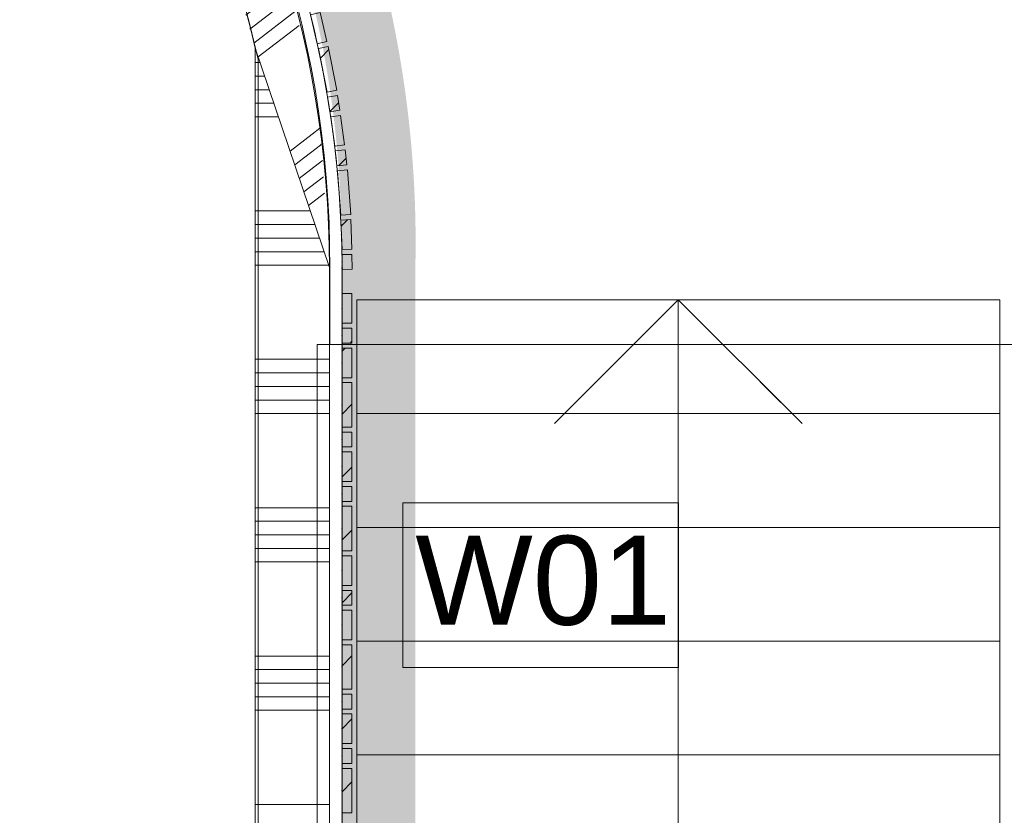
# Model space of a CAD drawing. Header units: millimetres. Extents: x -850 to 154668, y -24973 to 71030.
# Tile 104 of 212: x 17964 to 19954, y 42878 to 44487. Entities that reach past the tile are written whole.
import ezdxf

# ---------------------------------------------------------------- set-up
doc = ezdxf.new("R2010")
doc.units = ezdxf.units.MM
doc.header["$MEASUREMENT"] = 0
doc.linetypes.add('B0701', pattern=[234.119993, 155.999994, -78.119999])
doc.linetypes.add('B0703', pattern=[468.700004, 312.5, -156.200004])
for name, color, linetype in [('New_22 NC Binnenwanden', 7, 'Continuous'), ('New_22 NC Binnenwanden Doorsnede-arcering', 7, 'Continuous'), ('New_22 NC Binnenwanden Ramen', 7, 'Continuous'), ('New_23 Vloeren', 7, 'Continuous'), ('New_24 Trappen', 7, 'Continuous'), ('New_Info Wandafwerking aanduiding', 7, 'Continuous'), ('New_Info Wandafwerking aanduiding Doorsnede-arcering', 7, 'Continuous'), ('New_Z Ruimtefuncties Zone omranding', 7, 'Continuous')]:
    doc.layers.add(name, color=color, linetype=linetype)
doc.styles.add('GENERATED_STYLE_1', font='txt')
doc.linetypes.add('Regenwater', pattern='A,0,[1,UO-721 _wandafwerkingen 1e verdieping_2022-06-211.Shx,S=11.404762,R=0,X=0,Y=0.005006],-1499.5,0', length=1499.5)
pattern_1 = [(45, (0, 0), (-63.63961, 63.63961), [])]

# ---------------------------------------------------------------- blocks, each defined once
blk = doc.blocks.new('Slab_3_2', base_point=(0, 51154.6))
at = {"layer": 'New_23 Vloeren', "color": 1, "linetype": 'Continuous', "lineweight": 0, "flags": 128}
blk.add_lwpolyline([(18565.5, 40195.4), (18565.5, 43830.2), (21490.4, 43830.2), (21490.4, 40195.4)], close=True, dxfattribs=at)
blk = doc.blocks.new('Stair_4_2')
at = {"layer": 'New_24 Trappen', "color": 7, "linetype": 'B0701', "lineweight": 0}
for p, q in [((19945.1, 43920.2), (18645.1, 43920.3)), ((18645.1, 43920.3), (18645.1, 43690.3)), ((19045.1, 43670.3), (19295.1, 43920.3)), ((19295.1, 43690.3), (19295.1, 43920.3)), ((19295.1, 43920.3), (19545.1, 43670.2)), ((19945.1, 43690.2), (19945.1, 43920.2)), ((19945.1, 43690.2), (18645.1, 43690.3)), ((18645.1, 43690.3), (18645.1, 43460.3)), ((18645.1, 43690.3), (19945.1, 43690.2)), ((19295, 41620.3), (19295.1, 43690.3)), ((19945.1, 43460.2), (19945.1, 43690.2)), ((19945.1, 43460.2), (18645.1, 43460.3)), ((18645.1, 43460.3), (18645.1, 43230.3)), ((18645.1, 43460.3), (19945.1, 43460.2)), ((19945.1, 43230.2), (19945.1, 43460.2)), ((19945.1, 43230.2), (18645.1, 43230.3)), ((18645.1, 43230.3), (18645.1, 43000.3)), ((18645.1, 43230.3), (19945.1, 43230.2)), ((19945.1, 43000.2), (19945.1, 43230.2)), ((19945.1, 43000.2), (18645.1, 43000.3)), ((18645.1, 43000.3), (18645.1, 42770.3)), ((18645.1, 43000.3), (19945.1, 43000.2)), ((19945.1, 42770.2), (19945.1, 43000.2))]:
    blk.add_line(p, q, dxfattribs=at)
blk = doc.blocks.new('*X255')
at = {"layer": 'New_22 NC Binnenwanden Doorsnede-arcering', "color": 254, "linetype": 'Continuous', "lineweight": 0, "true_color": 0xe9ebeb}
blk.add_line((17017, 45961.4), (17006.7, 45953.5), dxfattribs=at)
blk = doc.blocks.new('*X256')
at = {"layer": 'New_22 NC Binnenwanden Doorsnede-arcering', "color": 254, "linetype": 'Continuous', "lineweight": 0, "true_color": 0xe9ebeb}
for p, q in [((17037.2, 46011.6), (17025, 46002.2)), ((17068.4, 46001.1), (17025, 45967.6)), ((17271.8, 45917.7), (17190, 45854.6)), ((17285.3, 45928.2), (17271.8, 45917.7)), ((17313.4, 45915.2), (17288.6, 45896)), ((17288.6, 45896), (17220.9, 45843.8)), ((17340.8, 45901.7), (17305.4, 45874.3)), ((17305.4, 45874.3), (17251.9, 45833)), ((17368.2, 45888.2), (17322.1, 45852.6)), ((17395.6, 45874.6), (17338.9, 45830.9)), ((17322.1, 45852.6), (17281.1, 45821)), ((17338.9, 45830.9), (17308.4, 45807.3)), ((17580.3, 45776.8), (17497.2, 45712.7)), ((17604.3, 45760.7), (17521.4, 45696.8)), ((17628.3, 45744.5), (17545.4, 45680.6)), ((17652.3, 45728.4), (17569.3, 45664.4)), ((17676.3, 45712.3), (17593.3, 45648.2))]:
    blk.add_line(p, q, dxfattribs=at)
blk = doc.blocks.new('*X257')
at = {"layer": 'New_22 NC Binnenwanden Doorsnede-arcering', "color": 254, "linetype": 'Continuous', "lineweight": 0, "true_color": 0xe9ebeb}
for p, q in [((18235, 45145.2), (18157.2, 45085.2)), ((18250.3, 45122.4), (18172.8, 45062.6)), ((18265.7, 45099.6), (18188.4, 45040)), ((18281, 45076.8), (18202.7, 45016.3)), ((18296.4, 45054), (18215.9, 44991.9)), ((18384.4, 44881.6), (18305.8, 44821)), ((18396.8, 44856.5), (18316.6, 44794.6)), ((18409.3, 44831.5), (18327.3, 44768.2)), ((18421.7, 44806.4), (18338.1, 44741.9)), ((18432.6, 44780.2), (18348.8, 44715.5)), ((18497.7, 44590.1), (18412.8, 44524.6)), ((18507, 44562.6), (18420.9, 44496.2)), ((18516.4, 44535.2), (18429, 44467.8)), ((18522.8, 44505.5), (18437.1, 44439.4)), ((18528.8, 44475.5), (18446, 44411.6)), ((18570.5, 44267.4), (18554.8, 44255.2)), ((18554.8, 44255.2), (18510.5, 44221)), ((18571.6, 44233.5), (18519.8, 44193.5)), ((18573.5, 44235), (18571.6, 44233.5)), ((18575.7, 44202), (18529.1, 44166)), ((18577.8, 44169), (18538.4, 44138.6)), ((18580, 44136.1), (18547.7, 44111.1))]:
    blk.add_line(p, q, dxfattribs=at)
blk = doc.blocks.new('R1 22_5')
at = {"layer": 'New_22 NC Binnenwanden Ramen', "color": 1, "linetype": 'Continuous', "lineweight": 0}
for p, q in [((-267.7, 0), (-250, 0)), ((-250, 0), (-183, 0)), ((-250, -139), (-250, 0)), ((-183, 0), (-183, -139)), ((-183, 0), (183, 0)), ((183, -139), (183, 0)), ((183, 0), (250, 0)), ((250, 0), (267.7, 0)), ((250, -139), (250, 0)), ((-183, -139), (-250, -139)), ((183, -139), (-183, -139)), ((250, -139), (183, -139))]:
    blk.add_line(p, q, dxfattribs=at)
at = {"layer": 'New_22 NC Binnenwanden Ramen', "color": 7, "linetype": 'Continuous', "lineweight": 0}
for p, q in [((-265.7, -16), (-253, -115.2)), ((-265.7, -16), (-253, -115.2)), ((265.7, -16), (253, -115.2)), ((265.7, -16), (253, -115.2)), ((-253, -115.2), (-250, -139)), ((-253, -115.2), (-250, -139)), ((-250, -139), (-253, -115.2)), ((253, -115.2), (250, -139)), ((253, -115.2), (250, -139)), ((250, -139), (253, -115.2))]:
    blk.add_line(p, q, dxfattribs=at)
at = {"layer": 'New_22 NC Binnenwanden Ramen', "color": 9, "linetype": 'Continuous', "lineweight": 0}
for radius in [2100, 2000]:
    blk.add_arc((0, -2099.2), radius, 82.7317, 97.2683, dxfattribs=at)
blk = doc.blocks.new('Wall_48_2', base_point=(18590, 43985.9))
at = {"layer": 'New_22 NC Binnenwanden', "color": 8, "linetype": 'Continuous', "lineweight": 0, "true_color": 0x778488}
for p, q in [((17775.1, 45645.9), (17713.9, 45566.8)), ((17699.3, 45547.8), (17713.9, 45566.8)), ((17713.9, 45566.8), (17699.3, 45547.8)), ((18150.9, 45270.1), (18071.8, 45208.9)), ((18052.8, 45194.3), (18071.8, 45208.9)), ((18071.8, 45208.9), (18052.8, 45194.3))]:
    blk.add_line(p, q, dxfattribs=at)
at = {"layer": 'New_22 NC Binnenwanden', "color": 8, "linetype": 'Continuous', "lineweight": 0, "true_color": 0x778488, "flags": 128}
for points in [[(17017, 45992.6), (16997.8, 45919.5)], [(18590, 43985.9), (18440, 44429.4)]]:
    blk.add_lwpolyline(points, dxfattribs=at)
at = {"layer": 'New_22 NC Binnenwanden', "color": 8, "linetype": 'Continuous', "lineweight": 0, "true_color": 0x778488}
for radius, start, end in [(2100, 52.2683, 75.2403), (2000, 74.722, 75.291), (2000, 52.2683, 74.4843), (2100, 0.0238, 37.7317), (2000, 12.8389, 37.7317)]:
    blk.add_arc((16490, 43985), radius, start, end, dxfattribs=at)
at = {"layer": 'New_22 NC Binnenwanden', "color": 8, "lineweight": 0, "true_color": 0x778488}
for name in ['*X256', '*X255', '*X257']:
    blk.add_blockref(name, (0, 0), dxfattribs=at)
at = {"layer": 'New_22 NC Binnenwanden Ramen', "color": 1, "linetype": 'Continuous', "lineweight": 0, "xscale": -0.9999999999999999, "zscale": 1000, "rotation": 315.0000033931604}
blk.add_blockref('R1 22_5', (17974.3, 45469.3), dxfattribs=at)
blk = doc.blocks.new('Stair_8_2')
at = {"layer": 'New_24 Trappen', "color": 7, "linetype": 'Continuous', "lineweight": 0}
for p, q in [((18645.6, 43920.3), (18645.4, 41620.3)), ((18645.6, 43920.3), (18645.5, 43690.3)), ((19945.1, 43920.2), (18645.6, 43920.3)), ((19945.1, 43920.2), (18645.6, 43920.3)), ((19045.1, 43670.3), (19295.1, 43920.3)), ((19295.1, 43690.3), (19295.1, 43920.3)), ((19295.1, 43920.3), (19545.1, 43670.2)), ((19945, 41620.2), (19945.1, 43920.2)), ((19945.1, 43690.2), (19945.1, 43920.2)), ((19945.1, 43690.2), (18645.5, 43690.3)), ((18645.5, 43690.3), (18645.5, 43460.3)), ((18645.5, 43690.3), (19945.1, 43690.2)), ((19295, 41620.3), (19295.1, 43690.3)), ((19945.1, 43460.2), (19945.1, 43690.2)), ((19945.1, 43460.2), (18645.5, 43460.3)), ((18645.5, 43460.3), (18645.5, 43230.3)), ((18645.5, 43460.3), (19945.1, 43460.2)), ((19945.1, 43230.2), (19945.1, 43460.2)), ((19945.1, 43230.2), (18645.5, 43230.3)), ((18645.5, 43230.3), (18645.5, 43000.3)), ((18645.5, 43230.3), (19945.1, 43230.2)), ((19945.1, 43000.2), (19945.1, 43230.2)), ((19945.1, 43000.2), (18645.5, 43000.3)), ((18645.5, 43000.3), (18645.5, 42770.3)), ((18645.5, 43000.3), (19945.1, 43000.2)), ((19945.1, 42770.2), (19945.1, 43000.2))]:
    blk.add_line(p, q, dxfattribs=at)
blk = doc.blocks.new('Curtain Wall_67_2')
at = {"layer": 'New_22 NC Binnenwanden Doorsnede-arcering', "linetype": 'Continuous', "lineweight": 0, "true_color": 0x000000}
h = blk.add_hatch(dxfattribs=at)
h.set_pattern_fill('310_Naaldhout__01__0002', color=18, style=0, pattern_type=2)
h.set_pattern_definition(pattern_1)
h.paths.add_polyline_path([(18182.4, 45304.1), (18166.5, 45292), (18184.6, 45268.1), (18200.5, 45280.1)])
h = blk.add_hatch(dxfattribs=at)
h.set_pattern_fill('310_Naaldhout__01__0002', color=18, style=0, pattern_type=2)
h.set_pattern_definition(pattern_1)
h.paths.add_polyline_path([(18207, 45271.9), (18190.7, 45260.2), (18225.9, 45211.5), (18242.1, 45223.3)])
h = blk.add_hatch(dxfattribs=at)
h.set_pattern_fill('310_Naaldhout__01__0002', color=18, style=0, pattern_type=2)
h.set_pattern_definition(pattern_1)
h.paths.add_polyline_path([(18248, 45214.5), (18231.5, 45203.3), (18248.4, 45178.5), (18264.9, 45189.7)])
h = blk.add_hatch(dxfattribs=at)
h.set_pattern_fill('310_Naaldhout__01__0002', color=18, style=0, pattern_type=2)
h.set_pattern_definition(pattern_1)
h.paths.add_polyline_path([(18271.3, 45181.2), (18254.4, 45170.5), (18302.6, 45094.5), (18319.5, 45105.2)])
h = blk.add_hatch(dxfattribs=at)
h.set_pattern_fill('310_Naaldhout__01__0002', color=18, style=0, pattern_type=2)
h.set_pattern_definition(pattern_1)
h.paths.add_polyline_path([(18324.8, 45095.9), (18307.6, 45085.8), (18338, 45034), (18355.2, 45044.2)])
h = blk.add_hatch(dxfattribs=at)
h.set_pattern_fill('310_Naaldhout__01__0002', color=18, style=0, pattern_type=2)
h.set_pattern_definition(pattern_1)
h.paths.add_polyline_path([(18360.2, 45034.8), (18342.6, 45025.2), (18357.1, 44998.9), (18374.6, 45008.5)])
h = blk.add_hatch(dxfattribs=at)
h.set_pattern_fill('310_Naaldhout__01__0002', color=18, style=0, pattern_type=2)
h.set_pattern_definition(pattern_1)
h.paths.add_polyline_path([(18379.9, 44999.3), (18362.1, 44990.2), (18389.4, 44936.8), (18407.2, 44945.9)])
h = blk.add_hatch(dxfattribs=at)
h.set_pattern_fill('310_Naaldhout__01__0002', color=18, style=0, pattern_type=2)
h.set_pattern_definition(pattern_1)
h.paths.add_polyline_path([(18412.2, 44936.4), (18394.1, 44927.9), (18432.4, 44846.5), (18450.5, 44855)])
h = blk.add_hatch(dxfattribs=at)
h.set_pattern_fill('310_Naaldhout__01__0002', color=18, style=0, pattern_type=2)
h.set_pattern_definition(pattern_1)
h.paths.add_polyline_path([(18454.3, 44845), (18435.9, 44837.1), (18447.8, 44809.5), (18466.1, 44817.5)])
h = blk.add_hatch(dxfattribs=at)
h.set_pattern_fill('310_Naaldhout__01__0002', color=18, style=0, pattern_type=2)
h.set_pattern_definition(pattern_1)
h.paths.add_polyline_path([(18470.3, 44807.8), (18451.7, 44800.4), (18474, 44744.6), (18492.5, 44752)])
h = blk.add_hatch(dxfattribs=at)
h.set_pattern_fill('310_Naaldhout__01__0002', color=18, style=0, pattern_type=2)
h.set_pattern_definition(pattern_1)
h.paths.add_polyline_path([(18496.2, 44742.1), (18477.4, 44735.2), (18487.7, 44707.1), (18506.5, 44714)])
h = blk.add_hatch(dxfattribs=at)
h.set_pattern_fill('310_Naaldhout__01__0002', color=18, style=0, pattern_type=2)
h.set_pattern_definition(pattern_1)
h.paths.add_polyline_path([(18510.6, 44704.1), (18491.6, 44697.8), (18519.8, 44612.4), (18538.8, 44618.6)])
h = blk.add_hatch(dxfattribs=at)
h.set_pattern_fill('310_Naaldhout__01__0002', color=18, style=0, pattern_type=2)
h.set_pattern_definition(pattern_1)
h.paths.add_polyline_path([(18541.7, 44608.3), (18522.5, 44602.7), (18539.4, 44545.1), (18558.6, 44550.8)])
h = blk.add_hatch(dxfattribs=at)
h.set_pattern_fill('310_Naaldhout__01__0002', color=18, style=0, pattern_type=2)
h.set_pattern_definition(pattern_1)
h.paths.add_polyline_path([(18561.1, 44540.5), (18541.8, 44535.4), (18549.3, 44506.4), (18568.7, 44511.4)])
h = blk.add_hatch(dxfattribs=at)
h.set_pattern_fill('310_Naaldhout__01__0002', color=18, style=0, pattern_type=2)
h.set_pattern_definition(pattern_1)
h.paths.add_polyline_path([(18571.5, 44501.2), (18552, 44496.7), (18565.5, 44438.3), (18585, 44442.8)])
h = blk.add_hatch(dxfattribs=at)
h.set_pattern_fill('310_Naaldhout__01__0002', color=18, style=0, pattern_type=2)
h.set_pattern_definition(pattern_1)
h.paths.add_polyline_path([(18587.6, 44432.4), (18568, 44428.6), (18585.2, 44340.2), (18604.8, 44344.1)])
h = blk.add_hatch(dxfattribs=at)
h.set_pattern_fill('310_Naaldhout__01__0002', color=18, style=0, pattern_type=2)
h.set_pattern_definition(pattern_1)
h.paths.add_polyline_path([(18606.1, 44333.5), (18586.3, 44330.3), (18591.1, 44300.6), (18610.9, 44303.8)])
h = blk.add_hatch(dxfattribs=at)
h.set_pattern_fill('310_Naaldhout__01__0002', color=18, style=0, pattern_type=2)
h.set_pattern_definition(pattern_1)
h.paths.add_polyline_path([(18612.6, 44293.4), (18592.7, 44290.8), (18600.7, 44231.3), (18620.5, 44234)])
h = blk.add_hatch(dxfattribs=at)
h.set_pattern_fill('310_Naaldhout__01__0002', color=18, style=0, pattern_type=2)
h.set_pattern_definition(pattern_1)
h.paths.add_polyline_path([(18621.6, 44223.5), (18601.7, 44221.4), (18604.9, 44191.5), (18624.8, 44193.6)])
h = blk.add_hatch(dxfattribs=at)
h.set_pattern_fill('310_Naaldhout__01__0002', color=18, style=0, pattern_type=2)
h.set_pattern_definition(pattern_1)
h.paths.add_polyline_path([(18626.3, 44183.1), (18606.4, 44181.6), (18613, 44091.8), (18632.9, 44093.3)])
h = blk.add_hatch(dxfattribs=at)
h.set_pattern_fill('310_Naaldhout__01__0002', color=18, style=0, pattern_type=2)
h.set_pattern_definition(pattern_1)
h.paths.add_polyline_path([(18633.2, 44082.6), (18613.2, 44081.8), (18615.5, 44021.9), (18635.5, 44022.7)])
h = blk.add_hatch(dxfattribs=at)
h.set_pattern_fill('310_Naaldhout__01__0002', color=18, style=0, pattern_type=2)
h.set_pattern_definition(pattern_1)
h.paths.add_polyline_path([(18635.4, 44012.2), (18615.4, 44011.9), (18615.8, 43981.9), (18635.8, 43982.2)])
at = {"layer": 'New_22 NC Binnenwanden', "color": 9, "linetype": 'B0703', "lineweight": 0}
for p, q in [((18175.5, 45280), (18159.6, 45300.7)), ((18208.3, 45235.9), (18175.5, 45280)), ((18239.9, 45190.9), (18208.3, 45235.9)), ((18278.5, 45132.5), (18239.9, 45190.9)), ((18322.8, 45059.9), (18278.5, 45132.5)), ((18349.9, 45012), (18322.8, 45059.9)), ((18375.7, 44963.5), (18349.9, 45012)), ((18413.2, 44887.2), (18375.7, 44963.5)), ((18441.8, 44823.3), (18413.2, 44887.2)), ((18462.8, 44772.5), (18441.8, 44823.3)), ((18482.6, 44721.1), (18462.8, 44772.5)), ((18505.7, 44655.1), (18482.6, 44721.1)), ((18530.9, 44573.9), (18505.7, 44655.1)), ((18545.6, 44520.9), (18530.9, 44573.9)), ((18558.8, 44467.5), (18545.6, 44520.9)), ((18576.6, 44384.4), (18558.8, 44467.5)), ((18588.7, 44315.5), (18576.6, 44384.4)), ((18596.7, 44261), (18588.7, 44315.5)), ((18603.3, 44206.4), (18596.7, 44261)), ((18609.7, 44136.7), (18603.3, 44206.4)), ((18614.3, 44051.9), (18609.7, 44136.7)), ((18615.6, 43996.9), (18614.3, 44051.9)), ((18615.7, 43984.5), (18615.6, 43996.9))]:
    blk.add_line(p, q, dxfattribs=at)
at = {"layer": 'New_22 NC Binnenwanden', "color": 1, "linetype": 'Continuous', "lineweight": 0}
for p, q in [((18159.6, 45300.7), (18175.5, 45280)), ((18175.5, 45280), (18208.3, 45235.9)), ((18208.3, 45235.9), (18239.9, 45190.9)), ((18239.9, 45190.9), (18278.5, 45132.5)), ((18278.5, 45132.5), (18322.8, 45059.9)), ((18322.8, 45059.9), (18349.9, 45012)), ((18349.9, 45012), (18375.7, 44963.5)), ((18375.7, 44963.5), (18413.2, 44887.2)), ((18413.2, 44887.2), (18441.8, 44823.3)), ((18441.8, 44823.3), (18462.8, 44772.5)), ((18462.8, 44772.5), (18482.6, 44721.1)), ((18482.6, 44721.1), (18505.7, 44655.1)), ((18505.7, 44655.1), (18530.9, 44573.9)), ((18530.9, 44573.9), (18545.6, 44520.9)), ((18545.6, 44520.9), (18558.8, 44467.5)), ((18558.8, 44467.5), (18576.6, 44384.4)), ((18576.6, 44384.4), (18588.7, 44315.5)), ((18588.7, 44315.5), (18596.7, 44261)), ((18596.7, 44261), (18603.3, 44206.4)), ((18603.3, 44206.4), (18609.7, 44136.7)), ((18609.7, 44136.7), (18614.3, 44051.9)), ((18614.3, 44051.9), (18615.6, 43996.9)), ((18615.6, 43996.9), (18615.7, 43984.5))]:
    blk.add_line(p, q, dxfattribs=at)
at = {"layer": 'New_22 NC Binnenwanden', "color": 7, "linetype": 'Continuous', "lineweight": 0}
for p, q in [((18182.4, 45304.1), (18166.5, 45292)), ((18182.4, 45304.1), (18200.5, 45280.1)), ((18166.5, 45292), (18184.6, 45268.1)), ((18200.5, 45280.1), (18184.6, 45268.1)), ((18207, 45271.9), (18190.7, 45260.2)), ((18190.7, 45260.2), (18225.9, 45211.5)), ((18207, 45271.9), (18242.1, 45223.3)), ((18242.1, 45223.3), (18225.9, 45211.5)), ((18248, 45214.5), (18231.5, 45203.3)), ((18248, 45214.5), (18264.9, 45189.7)), ((18231.5, 45203.3), (18248.4, 45178.5)), ((18264.9, 45189.7), (18248.4, 45178.5)), ((18271.3, 45181.2), (18254.4, 45170.5)), ((18271.3, 45181.2), (18319.5, 45105.2)), ((18254.4, 45170.5), (18302.6, 45094.5)), ((18319.5, 45105.2), (18302.6, 45094.5)), ((18324.8, 45095.9), (18307.6, 45085.8)), ((18324.8, 45095.9), (18355.2, 45044.2)), ((18307.6, 45085.8), (18338, 45034)), ((18355.2, 45044.2), (18338, 45034)), ((18360.2, 45034.8), (18342.6, 45025.2)), ((18360.2, 45034.8), (18374.6, 45008.5)), ((18342.6, 45025.2), (18357.1, 44998.9)), ((18374.6, 45008.5), (18357.1, 44998.9)), ((18379.9, 44999.3), (18362.1, 44990.2)), ((18379.9, 44999.3), (18407.2, 44945.9)), ((18362.1, 44990.2), (18389.4, 44936.8)), ((18407.2, 44945.9), (18389.4, 44936.8)), ((18412.2, 44936.4), (18394.1, 44927.9)), ((18412.2, 44936.4), (18450.5, 44855)), ((18394.1, 44927.9), (18432.4, 44846.5)), ((18450.5, 44855), (18432.4, 44846.5)), ((18454.3, 44845), (18435.9, 44837.1)), ((18435.9, 44837.1), (18447.8, 44809.5)), ((18454.3, 44845), (18466.1, 44817.5)), ((18466.1, 44817.5), (18447.8, 44809.5)), ((18470.3, 44807.8), (18451.7, 44800.4)), ((18451.7, 44800.4), (18474, 44744.6)), ((18470.3, 44807.8), (18492.5, 44752)), ((18492.5, 44752), (18474, 44744.6)), ((18496.2, 44742.1), (18477.4, 44735.2)), ((18477.4, 44735.2), (18487.7, 44707.1)), ((18496.2, 44742.1), (18506.5, 44714)), ((18506.5, 44714), (18487.7, 44707.1)), ((18510.6, 44704.1), (18491.6, 44697.8)), ((18491.6, 44697.8), (18519.8, 44612.4)), ((18510.6, 44704.1), (18538.8, 44618.6)), ((18538.8, 44618.6), (18519.8, 44612.4)), ((18541.7, 44608.3), (18522.5, 44602.7)), ((18522.5, 44602.7), (18539.4, 44545.1)), ((18541.7, 44608.3), (18558.6, 44550.8)), ((18558.6, 44550.8), (18539.4, 44545.1)), ((18561.1, 44540.5), (18541.8, 44535.4)), ((18561.1, 44540.5), (18568.7, 44511.4)), ((18541.8, 44535.4), (18549.3, 44506.4)), ((18568.7, 44511.4), (18549.3, 44506.4)), ((18571.5, 44501.2), (18552, 44496.7)), ((18552, 44496.7), (18565.5, 44438.3)), ((18571.5, 44501.2), (18585, 44442.8)), ((18585, 44442.8), (18565.5, 44438.3)), ((18587.6, 44432.4), (18568, 44428.6)), ((18568, 44428.6), (18585.2, 44340.2)), ((18587.6, 44432.4), (18604.8, 44344.1)), ((18604.8, 44344.1), (18585.2, 44340.2)), ((18606.1, 44333.5), (18586.3, 44330.3)), ((18586.3, 44330.3), (18591.1, 44300.6)), ((18606.1, 44333.5), (18610.9, 44303.8)), ((18610.9, 44303.8), (18591.1, 44300.6)), ((18612.6, 44293.4), (18592.7, 44290.8)), ((18592.7, 44290.8), (18600.7, 44231.3)), ((18612.6, 44293.4), (18620.5, 44234)), ((18620.5, 44234), (18600.7, 44231.3)), ((18621.6, 44223.5), (18601.7, 44221.4)), ((18601.7, 44221.4), (18604.9, 44191.5)), ((18621.6, 44223.5), (18624.8, 44193.6)), ((18624.8, 44193.6), (18604.9, 44191.5)), ((18626.3, 44183.1), (18606.4, 44181.6)), ((18606.4, 44181.6), (18613, 44091.8)), ((18626.3, 44183.1), (18632.9, 44093.3)), ((18632.9, 44093.3), (18613, 44091.8)), ((18633.2, 44082.6), (18613.2, 44081.8)), ((18613.2, 44081.8), (18615.5, 44021.9)), ((18633.2, 44082.6), (18635.5, 44022.7)), ((18635.5, 44022.7), (18615.5, 44021.9)), ((18635.4, 44012.2), (18615.4, 44011.9)), ((18615.4, 44011.9), (18615.8, 43981.9)), ((18635.4, 44012.2), (18635.8, 43982.2)), ((18635.8, 43982.2), (18615.8, 43981.9))]:
    blk.add_line(p, q, dxfattribs=at)
at = {"layer": 'New_22 NC Binnenwanden', "color": 9, "linetype": 'B0703', "lineweight": 0}
for p in [(18159.6, 45300.7), (18175.5, 45280), (18208.3, 45235.9), (18239.9, 45190.9), (18278.5, 45132.5), (18322.8, 45059.9), (18349.9, 45012), (18375.7, 44963.5), (18413.2, 44887.2), (18441.8, 44823.3), (18462.8, 44772.5), (18482.6, 44721.1), (18505.7, 44655.1), (18530.9, 44573.9), (18545.6, 44520.9), (18558.8, 44467.5), (18576.6, 44384.4), (18588.7, 44315.5), (18596.7, 44261), (18603.3, 44206.4), (18609.7, 44136.7), (18614.3, 44051.9), (18615.6, 43996.9), (18615.7, 43984.5)]:
    blk.add_point(p, dxfattribs=at)
at = {"layer": 'New_22 NC Binnenwanden', "color": 1, "linetype": 'Continuous', "lineweight": 0}
for p in [(18159.6, 45300.7), (18159.6, 45300.7), (18175.5, 45280), (18175.5, 45280), (18208.3, 45235.9), (18208.3, 45235.9), (18239.9, 45190.9), (18239.9, 45190.9), (18278.5, 45132.5), (18278.5, 45132.5), (18322.8, 45059.9), (18322.8, 45059.9), (18349.9, 45012), (18349.9, 45012), (18375.7, 44963.5), (18375.7, 44963.5), (18413.2, 44887.2), (18413.2, 44887.2), (18441.8, 44823.3), (18441.8, 44823.3), (18462.8, 44772.5), (18462.8, 44772.5), (18482.6, 44721.1), (18482.6, 44721.1), (18505.7, 44655.1), (18505.7, 44655.1), (18530.9, 44573.9), (18530.9, 44573.9), (18545.6, 44520.9), (18545.6, 44520.9), (18558.8, 44467.5), (18558.8, 44467.5), (18576.6, 44384.4), (18576.6, 44384.4), (18588.7, 44315.5), (18588.7, 44315.5), (18596.7, 44261), (18596.7, 44261), (18603.3, 44206.4), (18603.3, 44206.4), (18609.7, 44136.7), (18609.7, 44136.7), (18614.3, 44051.9), (18614.3, 44051.9), (18615.6, 43996.9), (18615.6, 43996.9), (18615.7, 43984.5), (18615.7, 43984.5)]:
    blk.add_point(p, dxfattribs=at)
blk = doc.blocks.new('Curtain Wall_80_2')
at = {"layer": 'New_22 NC Binnenwanden Doorsnede-arcering', "linetype": 'Continuous', "lineweight": 0, "true_color": 0x000000}
h = blk.add_hatch(dxfattribs=at)
h.set_pattern_fill('310_Naaldhout__01__0002', color=18, style=0, pattern_type=2)
h.set_pattern_definition(pattern_1)
h.paths.add_polyline_path([(18635.4, 43872.9), (18635.4, 43932.9), (18615.4, 43932.9), (18615.4, 43872.9)])
h = blk.add_hatch(dxfattribs=at)
h.set_pattern_fill('310_Naaldhout__01__0002', color=18, style=0, pattern_type=2)
h.set_pattern_definition(pattern_1)
h.paths.add_polyline_path([(18635.4, 43832.9), (18635.4, 43862.9), (18615.4, 43862.9), (18615.4, 43832.9)])
h = blk.add_hatch(dxfattribs=at)
h.set_pattern_fill('310_Naaldhout__01__0002', color=18, style=0, pattern_type=2)
h.set_pattern_definition(pattern_1)
h.paths.add_polyline_path([(18635.4, 43762.9), (18635.4, 43822.9), (18615.4, 43822.9), (18615.4, 43762.9)])
h = blk.add_hatch(dxfattribs=at)
h.set_pattern_fill('310_Naaldhout__01__0002', color=18, style=0, pattern_type=2)
h.set_pattern_definition(pattern_1)
h.paths.add_polyline_path([(18635.4, 43662.9), (18635.4, 43752.9), (18615.4, 43752.9), (18615.4, 43662.9)])
h = blk.add_hatch(dxfattribs=at)
h.set_pattern_fill('310_Naaldhout__01__0002', color=18, style=0, pattern_type=2)
h.set_pattern_definition(pattern_1)
h.paths.add_polyline_path([(18635.4, 43622.9), (18635.4, 43652.9), (18615.4, 43652.9), (18615.4, 43622.9)])
h = blk.add_hatch(dxfattribs=at)
h.set_pattern_fill('310_Naaldhout__01__0002', color=18, style=0, pattern_type=2)
h.set_pattern_definition(pattern_1)
h.paths.add_polyline_path([(18635.4, 43552.9), (18635.4, 43612.9), (18615.4, 43612.9), (18615.4, 43552.9)])
h = blk.add_hatch(dxfattribs=at)
h.set_pattern_fill('310_Naaldhout__01__0002', color=18, style=0, pattern_type=2)
h.set_pattern_definition(pattern_1)
h.paths.add_polyline_path([(18635.4, 43512.9), (18635.4, 43542.9), (18615.4, 43542.9), (18615.4, 43512.9)])
h = blk.add_hatch(dxfattribs=at)
h.set_pattern_fill('310_Naaldhout__01__0002', color=18, style=0, pattern_type=2)
h.set_pattern_definition(pattern_1)
h.paths.add_polyline_path([(18635.4, 43412.9), (18635.4, 43502.9), (18615.4, 43502.9), (18615.4, 43412.9)])
h = blk.add_hatch(dxfattribs=at)
h.set_pattern_fill('310_Naaldhout__01__0002', color=18, style=0, pattern_type=2)
h.set_pattern_definition(pattern_1)
h.paths.add_polyline_path([(18635.4, 43342.9), (18635.4, 43402.9), (18615.4, 43402.9), (18615.4, 43342.9)])
h = blk.add_hatch(dxfattribs=at)
h.set_pattern_fill('310_Naaldhout__01__0002', color=18, style=0, pattern_type=2)
h.set_pattern_definition(pattern_1)
h.paths.add_polyline_path([(18635.4, 43302.9), (18635.4, 43332.9), (18615.4, 43332.9), (18615.4, 43302.9)])
h = blk.add_hatch(dxfattribs=at)
h.set_pattern_fill('310_Naaldhout__01__0002', color=18, style=0, pattern_type=2)
h.set_pattern_definition(pattern_1)
h.paths.add_polyline_path([(18635.4, 43232.9), (18635.4, 43292.9), (18615.4, 43292.9), (18615.4, 43232.9)])
h = blk.add_hatch(dxfattribs=at)
h.set_pattern_fill('310_Naaldhout__01__0002', color=18, style=0, pattern_type=2)
h.set_pattern_definition(pattern_1)
h.paths.add_polyline_path([(18635.4, 43132.9), (18635.4, 43222.9), (18615.4, 43222.9), (18615.4, 43132.9)])
h = blk.add_hatch(dxfattribs=at)
h.set_pattern_fill('310_Naaldhout__01__0002', color=18, style=0, pattern_type=2)
h.set_pattern_definition(pattern_1)
h.paths.add_polyline_path([(18635.4, 43092.9), (18635.4, 43122.9), (18615.4, 43122.9), (18615.4, 43092.9)])
h = blk.add_hatch(dxfattribs=at)
h.set_pattern_fill('310_Naaldhout__01__0002', color=18, style=0, pattern_type=2)
h.set_pattern_definition(pattern_1)
h.paths.add_polyline_path([(18635.4, 43022.9), (18635.4, 43082.9), (18615.4, 43082.9), (18615.4, 43022.9)])
h = blk.add_hatch(dxfattribs=at)
h.set_pattern_fill('310_Naaldhout__01__0002', color=18, style=0, pattern_type=2)
h.set_pattern_definition(pattern_1)
h.paths.add_polyline_path([(18635.4, 42982.9), (18635.4, 43012.9), (18615.4, 43012.9), (18615.4, 42982.9)])
h = blk.add_hatch(dxfattribs=at)
h.set_pattern_fill('310_Naaldhout__01__0002', color=18, style=0, pattern_type=2)
h.set_pattern_definition(pattern_1)
h.paths.add_polyline_path([(18635.4, 42882.9), (18635.4, 42972.9), (18615.4, 42972.9), (18615.4, 42882.9)])
at = {"layer": 'New_22 NC Binnenwanden', "color": 9, "linetype": 'B0703', "lineweight": 0}
for p, q in [((18615.4, 43984.5), (18615.4, 43902.9)), ((18615.4, 43902.9), (18615.4, 43847.9)), ((18615.4, 43847.9), (18615.4, 43792.9)), ((18615.4, 43792.9), (18615.4, 43707.9)), ((18615.4, 43707.9), (18615.4, 43637.9)), ((18615.4, 43637.9), (18615.4, 43582.9)), ((18615.4, 43582.9), (18615.4, 43527.9)), ((18615.4, 43527.9), (18615.4, 43457.9)), ((18615.4, 43457.9), (18615.4, 43372.9)), ((18615.4, 43372.9), (18615.4, 43317.9)), ((18615.4, 43317.9), (18615.4, 43262.9)), ((18615.4, 43262.9), (18615.4, 43177.9)), ((18615.4, 43177.9), (18615.4, 43107.9)), ((18615.4, 43107.9), (18615.4, 43052.9)), ((18615.4, 43052.9), (18615.4, 42997.9)), ((18615.4, 42997.9), (18615.4, 42927.9)), ((18615.4, 42927.9), (18615.4, 42842.9))]:
    blk.add_line(p, q, dxfattribs=at)
at = {"layer": 'New_22 NC Binnenwanden', "color": 1, "linetype": 'Continuous', "lineweight": 0}
for p, q in [((18615.4, 43902.9), (18615.4, 43984.5)), ((18615.4, 43847.9), (18615.4, 43902.9)), ((18615.4, 43792.9), (18615.4, 43847.9)), ((18615.4, 43707.9), (18615.4, 43792.9)), ((18615.4, 43637.9), (18615.4, 43707.9)), ((18615.4, 43582.9), (18615.4, 43637.9)), ((18615.4, 43527.9), (18615.4, 43582.9)), ((18615.4, 43457.9), (18615.4, 43527.9)), ((18615.4, 43372.9), (18615.4, 43457.9)), ((18615.4, 43317.9), (18615.4, 43372.9)), ((18615.4, 43262.9), (18615.4, 43317.9)), ((18615.4, 43177.9), (18615.4, 43262.9)), ((18615.4, 43107.9), (18615.4, 43177.9)), ((18615.4, 43052.9), (18615.4, 43107.9)), ((18615.4, 42997.9), (18615.4, 43052.9)), ((18615.4, 42927.9), (18615.4, 42997.9)), ((18615.4, 42842.9), (18615.4, 42927.9))]:
    blk.add_line(p, q, dxfattribs=at)
at = {"layer": 'New_22 NC Binnenwanden', "color": 7, "linetype": 'Continuous', "lineweight": 0}
for p, q in [((18615.4, 43932.9), (18615.4, 43872.9)), ((18635.4, 43932.9), (18615.4, 43932.9)), ((18635.4, 43932.9), (18635.4, 43872.9)), ((18635.4, 43872.9), (18615.4, 43872.9)), ((18615.4, 43862.9), (18615.4, 43832.9)), ((18635.4, 43862.9), (18615.4, 43862.9)), ((18635.4, 43862.9), (18635.4, 43832.9)), ((18635.4, 43832.9), (18615.4, 43832.9)), ((18615.4, 43822.9), (18615.4, 43762.9)), ((18635.4, 43822.9), (18615.4, 43822.9)), ((18635.4, 43822.9), (18635.4, 43762.9)), ((18635.4, 43762.9), (18615.4, 43762.9)), ((18615.4, 43752.9), (18615.4, 43662.9)), ((18635.4, 43752.9), (18615.4, 43752.9)), ((18635.4, 43752.9), (18635.4, 43662.9)), ((18635.4, 43662.9), (18615.4, 43662.9)), ((18615.4, 43652.9), (18615.4, 43622.9)), ((18635.4, 43652.9), (18615.4, 43652.9)), ((18635.4, 43652.9), (18635.4, 43622.9)), ((18635.4, 43622.9), (18615.4, 43622.9)), ((18615.4, 43612.9), (18615.4, 43552.9)), ((18635.4, 43612.9), (18615.4, 43612.9)), ((18635.4, 43612.9), (18635.4, 43552.9)), ((18635.4, 43552.9), (18615.4, 43552.9)), ((18615.4, 43542.9), (18615.4, 43512.9)), ((18635.4, 43542.9), (18615.4, 43542.9)), ((18635.4, 43542.9), (18635.4, 43512.9)), ((18635.4, 43512.9), (18615.4, 43512.9)), ((18615.4, 43502.9), (18615.4, 43412.9)), ((18635.4, 43502.9), (18615.4, 43502.9)), ((18635.4, 43502.9), (18635.4, 43412.9)), ((18635.4, 43412.9), (18615.4, 43412.9)), ((18615.4, 43402.9), (18615.4, 43342.9)), ((18635.4, 43402.9), (18615.4, 43402.9)), ((18635.4, 43402.9), (18635.4, 43342.9)), ((18635.4, 43342.9), (18615.4, 43342.9)), ((18615.4, 43332.9), (18615.4, 43302.9)), ((18635.4, 43332.9), (18615.4, 43332.9)), ((18635.4, 43332.9), (18635.4, 43302.9)), ((18635.4, 43302.9), (18615.4, 43302.9)), ((18615.4, 43292.9), (18615.4, 43232.9)), ((18635.4, 43292.9), (18615.4, 43292.9)), ((18635.4, 43292.9), (18635.4, 43232.9)), ((18635.4, 43232.9), (18615.4, 43232.9)), ((18615.4, 43222.9), (18615.4, 43132.9)), ((18635.4, 43222.9), (18615.4, 43222.9)), ((18635.4, 43222.9), (18635.4, 43132.9)), ((18635.4, 43132.9), (18615.4, 43132.9)), ((18615.4, 43122.9), (18615.4, 43092.9)), ((18635.4, 43122.9), (18615.4, 43122.9)), ((18635.4, 43122.9), (18635.4, 43092.9)), ((18635.4, 43092.9), (18615.4, 43092.9)), ((18615.4, 43082.9), (18615.4, 43022.9)), ((18635.4, 43082.9), (18615.4, 43082.9)), ((18635.4, 43082.9), (18635.4, 43022.9)), ((18635.4, 43022.9), (18615.4, 43022.9)), ((18615.4, 43012.9), (18615.4, 42982.9)), ((18635.4, 43012.9), (18615.4, 43012.9)), ((18635.4, 43012.9), (18635.4, 42982.9)), ((18635.4, 42982.9), (18615.4, 42982.9)), ((18615.4, 42972.9), (18615.4, 42882.9)), ((18635.4, 42972.9), (18615.4, 42972.9)), ((18635.4, 42972.9), (18635.4, 42882.9)), ((18635.4, 42882.9), (18615.4, 42882.9))]:
    blk.add_line(p, q, dxfattribs=at)
at = {"layer": 'New_22 NC Binnenwanden', "color": 9, "linetype": 'B0703', "lineweight": 0}
for p in [(18615.4, 43984.5), (18615.4, 43902.9), (18615.4, 43847.9), (18615.4, 43792.9), (18615.4, 43707.9), (18615.4, 43637.9), (18615.4, 43582.9), (18615.4, 43527.9), (18615.4, 43457.9), (18615.4, 43372.9), (18615.4, 43317.9), (18615.4, 43262.9), (18615.4, 43177.9), (18615.4, 43107.9), (18615.4, 43052.9), (18615.4, 42997.9), (18615.4, 42927.9)]:
    blk.add_point(p, dxfattribs=at)
at = {"layer": 'New_22 NC Binnenwanden', "color": 1, "linetype": 'Continuous', "lineweight": 0}
for p in [(18615.4, 43984.5), (18615.4, 43984.5), (18615.4, 43902.9), (18615.4, 43902.9), (18615.4, 43847.9), (18615.4, 43847.9), (18615.4, 43792.9), (18615.4, 43792.9), (18615.4, 43707.9), (18615.4, 43707.9), (18615.4, 43637.9), (18615.4, 43637.9), (18615.4, 43582.9), (18615.4, 43582.9), (18615.4, 43527.9), (18615.4, 43527.9), (18615.4, 43457.9), (18615.4, 43457.9), (18615.4, 43372.9), (18615.4, 43372.9), (18615.4, 43317.9), (18615.4, 43317.9), (18615.4, 43262.9), (18615.4, 43262.9), (18615.4, 43177.9), (18615.4, 43177.9), (18615.4, 43107.9), (18615.4, 43107.9), (18615.4, 43052.9), (18615.4, 43052.9), (18615.4, 42997.9), (18615.4, 42997.9), (18615.4, 42927.9), (18615.4, 42927.9)]:
    blk.add_point(p, dxfattribs=at)
blk = doc.blocks.new('*X2798')
at = {"layer": 'New_22 NC Binnenwanden Doorsnede-arcering', "color": 254, "linetype": 'Continuous', "lineweight": 0, "true_color": 0xe9ebeb}
for p, q in [((18449.9, 44400.1), (18440, 44400.1)), ((18459.2, 44372.7), (18440, 44372.7)), ((18468.5, 44345.2), (18440, 44345.2)), ((18477.7, 44317.8), (18440, 44317.8)), ((18487, 44290.4), (18440, 44290.4)), ((18545, 44100.1), (18440, 44100.1)), ((18551.4, 44100.1), (18545, 44100.1)), ((18545, 44072.7), (18440, 44072.7)), ((18560.6, 44072.7), (18545, 44072.7)), ((18545, 44045.2), (18440, 44045.2)), ((18569.9, 44045.2), (18545, 44045.2)), ((18545, 44017.8), (18440, 44017.8)), ((18579.2, 44017.8), (18545, 44017.8)), ((18545, 43990.4), (18440, 43990.4)), ((18588.5, 43990.4), (18545, 43990.4)), ((18545, 43800.1), (18440, 43800.1)), ((18590, 43800.1), (18545, 43800.1)), ((18545, 43772.7), (18440, 43772.7)), ((18590, 43772.7), (18545, 43772.7)), ((18545, 43745.2), (18440, 43745.2)), ((18590, 43745.2), (18545, 43745.2)), ((18545, 43717.8), (18440, 43717.8)), ((18590, 43717.8), (18545, 43717.8)), ((18545, 43690.4), (18440, 43690.4)), ((18590, 43690.4), (18545, 43690.4)), ((18545, 43500.1), (18440, 43500.1)), ((18590, 43500.1), (18545, 43500.1)), ((18545, 43472.7), (18440, 43472.7)), ((18590, 43472.7), (18545, 43472.7)), ((18545, 43445.2), (18440, 43445.2)), ((18590, 43445.2), (18545, 43445.2)), ((18545, 43417.8), (18440, 43417.8)), ((18590, 43417.8), (18545, 43417.8)), ((18545, 43390.4), (18440, 43390.4)), ((18590, 43390.4), (18545, 43390.4)), ((18545, 43200.1), (18440, 43200.1)), ((18590, 43200.1), (18545, 43200.1)), ((18545, 43172.7), (18440, 43172.7)), ((18590, 43172.7), (18545, 43172.7)), ((18545, 43145.2), (18440, 43145.2)), ((18590, 43145.2), (18545, 43145.2)), ((18545, 43117.8), (18440, 43117.8)), ((18590, 43117.8), (18545, 43117.8)), ((18545, 43090.4), (18440, 43090.4)), ((18590, 43090.4), (18545, 43090.4)), ((18545, 42900.1), (18440, 42900.1)), ((18590, 42900.1), (18545, 42900.1))]:
    blk.add_line(p, q, dxfattribs=at)
blk = doc.blocks.new('Wall_561_2', base_point=(18590, 41060))
at = {"layer": 'New_22 NC Binnenwanden', "color": 8, "linetype": 'Continuous', "lineweight": 0, "true_color": 0x778488, "flags": 128}
for points in [[(18440, 44429.4), (18590, 43985.9)], [(18440, 44429.4), (18440, 41060)], [(18590, 41060), (18590, 43985.9)]]:
    blk.add_lwpolyline(points, dxfattribs=at)
at = {"layer": 'New_22 NC Binnenwanden', "color": 8, "lineweight": 0, "true_color": 0x778488}
blk.add_blockref('*X2798', (0, 0), dxfattribs=at)
blk = doc.blocks.new('Wall_611_2', base_point=(18688.6, 38060.4))
at = {"layer": 'New_Info Wandafwerking aanduiding Doorsnede-arcering', "linetype": 'Continuous', "lineweight": 0, "true_color": 0x99a3a6}
blk.add_hatch(color=253, dxfattribs=at).paths.add_polyline_path([(18763.6, 38060.4), (18763.6, 43984.1), (18613.6, 43985.9), (18613.6, 38060.4)])
blk = doc.blocks.new('Wall_612_2', base_point=(18688.6, 43985))
at = {"layer": 'New_Info Wandafwerking aanduiding Doorsnede-arcering', "linetype": 'Continuous', "lineweight": 0, "true_color": 0x99a3a6}
blk.add_hatch(color=253, dxfattribs=at).paths.add_polyline_path([(18763.6, 43984.1, 0.414214), (16574.9, 46274.5), (16573.2, 46124.5, -0.414214), (18613.6, 43985.9)])

msp = doc.modelspace()

# ---------------------------------------------------------------- linework, layer by layer
at = {"layer": 'New_Info Wandafwerking aanduiding', "color": 9, "linetype": 'Continuous', "lineweight": 0, "flags": 128}
msp.add_lwpolyline([(18738.6, 43509.8), (19295.5, 43509.8), (19295.5, 43176.9), (18738.6, 43176.9)], close=True, dxfattribs=at)
at = {"layer": 'New_Z Ruimtefuncties Zone omranding', "color": 41, "linetype": 'Continuous', "lineweight": 0, "true_color": 0xffdd55, "flags": 128}
msp.add_lwpolyline([(33301.4, 40895), (23980.4, 40895.1), (23980.4, 40895), (23380.4, 40895), (23380.4, 42010.4), (23980.4, 42010.4), (23980.4, 45810), (23380.4, 45810), (23380.4, 46110), (24440.5, 46110), (24440.5, 47839.7), (16950.7, 47839.7), (16949.7, 46034.2, -0.353418), (18590.7, 43984.2), (18590.5, 43830.2), (20040.4, 43830.2), (20040.4, 40220.5), (21590.4, 40220.5), (21590.4, 40110.5), (20590.4, 40110.5), (20590.4, 38745), (23390.4, 38745), (31100.4, 38745)], format="xyb", dxfattribs=at)
at = {"layer": 'New_Z Ruimtefuncties Zone omranding', "color": 231, "linetype": 'Continuous', "lineweight": 0, "true_color": 0xf9acba, "flags": 128}
msp.add_lwpolyline([(14750.7, 41110), (16775, 41110), (16775, 41185), (17025, 41185), (17025, 41110), (18445.6, 41110), (18445.8, 44406.1, 0.278882), (17025, 45912.2), (17025, 45835), (16775, 45835), (16775, 45964.6, 0.035671), (16490.7, 45985), (16490, 45985), (14750.7, 45985)], format="xyb", close=True, dxfattribs=at)

# ---------------------------------------------------------------- block references
at = {"layer": 'New_22 NC Binnenwanden', "color": 8, "lineweight": 0, "true_color": 0x778488}
for name, p in [('Wall_48_2', (18590, 43985.9)), ('Wall_561_2', (18590, 41060))]:
    msp.add_blockref(name, p, dxfattribs=at)
at = {"layer": 'New_22 NC Binnenwanden', "linetype": 'Continuous', "lineweight": 0}
for name in ['Curtain Wall_67_2', 'Curtain Wall_80_2']:
    msp.add_blockref(name, (0, 0), dxfattribs=at)
at = {"layer": 'New_23 Vloeren', "color": 1, "linetype": 'Continuous', "lineweight": 0}
msp.add_blockref('Slab_3_2', (0, 51154.6), dxfattribs=at)
at = {"layer": 'New_24 Trappen', "color": 7, "linetype": 'Regenwater', "lineweight": 0}
for name in ['Stair_8_2', 'Stair_4_2']:
    msp.add_blockref(name, (0, 0), dxfattribs=at)
at = {"layer": 'New_Info Wandafwerking aanduiding', "color": 1, "lineweight": 0}
for name, p in [('Wall_612_2', (18688.6, 43985)), ('Wall_611_2', (18688.6, 38060.4))]:
    msp.add_blockref(name, p, dxfattribs=at)

# ---------------------------------------------------------------- texts
at = {"layer": 'New_Info Wandafwerking aanduiding', "color": 2, "linetype": 'Continuous', "lineweight": 0, "insert": (18763.6, 43260.7), "char_height": 180, "attachment_point": 7, "style": 'GENERATED_STYLE_1'}
msp.add_mtext('\\A1;{\\pql;\\fArial|b0|i0|c0|p38;W01}', dxfattribs=at)

doc.saveas('drawing.dxf')
